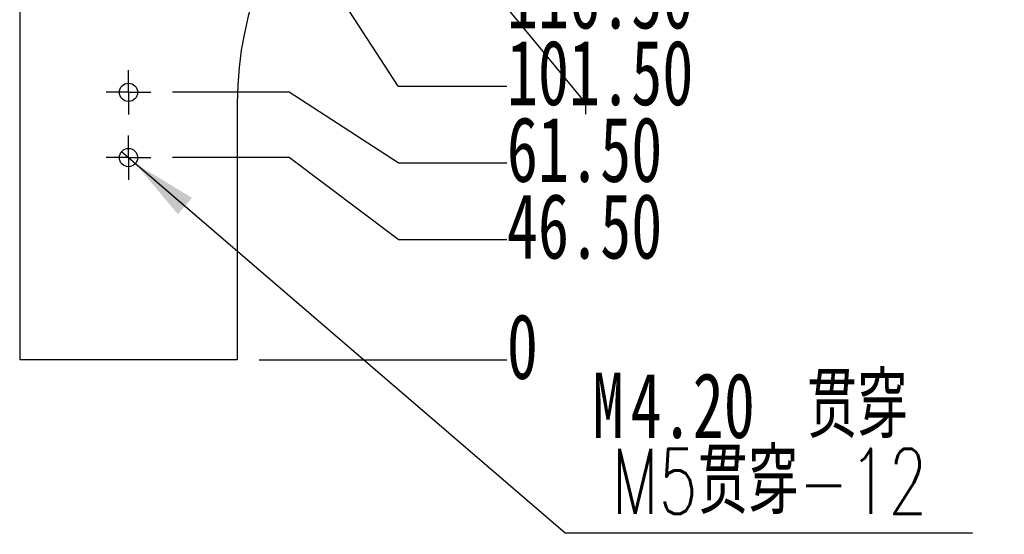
# Model space of a CAD drawing. Extents: x 20 to 404, y -22 to 279.
# Tile 3 of 11: x 79 to 124, y 140 to 164. Entities that reach past the tile are written whole.
import ezdxf

# ---------------------------------------------------------------- set-up
doc = ezdxf.new("R2010")
doc.units = 0
doc.linetypes.add('SLD-實線', pattern=[0])
doc.layers.get('0').update_dxf_attribs({"linetype": 'CONTINUOUS'})
doc.styles.add('SLDTEXTSTYLE0', font='TXT', dxfattribs={"width": 0.7})
doc.styles.add('SLDTEXTSTYLE1', font='TXT', dxfattribs={"width": 0.7, "bigfont": 'bigfont'})
doc.dimstyles.new('SLDDIMSTYLE0', dxfattribs={"dimtxt": 3, "dimasz": 3, "dimexe": 0, "dimexo": 0.0625, "dimgap": 0.75, "dimtad": 0, "dimtih": 1, "dimtoh": 1, "dimdec": 0, "dimlfac": 5, "dimrnd": 1e-09, "dimdsep": 46, "dimtxsty": 'SLDTEXTSTYLE0', "dimblk1": 'NONE', "dimblk2": 'NONE', "dimsah": 1, "dimcen": 0.09, "dimadec": 0, "dimazin": 0, "dimtfac": 1, "dimtdec": 3, "dimtofl": 0, "dimtmove": 0, "dimatfit": 3, "dimldrblk": 'NONE', "dimfxl": 0, "dimtolj": 1, "dimtzin": 12, "dimarcsym": 0})
doc.dimstyles.new('SLDDIMSTYLE1', dxfattribs={"dimtxt": 3, "dimasz": 3, "dimexe": 0, "dimexo": 0.0625, "dimgap": 0.75, "dimtad": 0, "dimtih": 1, "dimtoh": 1, "dimlfac": 5, "dimrnd": 1e-09, "dimzin": 4, "dimdsep": 46, "dimtxsty": 'SLDTEXTSTYLE0', "dimblk1": 'NONE', "dimblk2": 'NONE', "dimsah": 1, "dimcen": 0.09, "dimadec": 0, "dimazin": 0, "dimtfac": 1, "dimtdec": 3, "dimtofl": 0, "dimtmove": 0, "dimatfit": 3, "dimldrblk": 'NONE', "dimfxl": 0, "dimtolj": 1, "dimtzin": 12, "dimarcsym": 0})
doc.dimstyles.new('SLDDIMSTYLE2', dxfattribs={"dimtxt": 3, "dimasz": 3, "dimexe": 0, "dimexo": 0.0625, "dimgap": 0.75, "dimtad": 0, "dimtih": 1, "dimtoh": 1, "dimlfac": 5, "dimrnd": 1e-09, "dimzin": 12, "dimdsep": 46, "dimtxsty": 'SLDTEXTSTYLE0', "dimblk1": 'NONE', "dimblk2": 'NONE', "dimsah": 1, "dimcen": 0.09, "dimadec": 0, "dimazin": 0, "dimtfac": 1, "dimtdec": 3, "dimtofl": 0, "dimtmove": 0, "dimatfit": 3, "dimldrblk": 'NONE', "dimfxl": 0, "dimtolj": 1, "dimtzin": 12, "dimarcsym": 0})
doc.dimstyles.new('SLDDIMSTYLE3', dxfattribs={"dimtxt": 3, "dimasz": 3, "dimexe": 0, "dimexo": 0.0625, "dimgap": 0.75, "dimtad": 1, "dimlfac": 5, "dimrnd": 1e-09, "dimzin": 12, "dimdsep": 46, "dimtxsty": 'SLDTEXTSTYLE0', "dimsah": 1, "dimcen": 0, "dimadec": 0, "dimazin": 0, "dimtfac": 1, "dimtdec": 3, "dimtofl": 0, "dimtmove": 0, "dimatfit": 3, "dimfxl": 0, "dimtolj": 1, "dimtzin": 12, "dimarcsym": 0})
doc.dimstyles.new('SLDDIMSTYLE4', dxfattribs={"dimtxt": 3, "dimasz": 3, "dimexe": 0, "dimexo": 0.0625, "dimgap": 0.75, "dimtad": 0, "dimtih": 1, "dimtoh": 1, "dimlfac": 5, "dimrnd": 1e-09, "dimzin": 4, "dimdsep": 46, "dimtxsty": 'SLDTEXTSTYLE0', "dimblk1": 'NONE', "dimsah": 1, "dimcen": 0, "dimadec": 0, "dimazin": 0, "dimtfac": 1, "dimtdec": 3, "dimtmove": 0, "dimatfit": 3, "dimldrblk": 'NONE', "dimfxl": 0, "dimtolj": 1, "dimtzin": 12, "dimarcsym": 0})

# ---------------------------------------------------------------- blocks, each defined once
blk = doc.blocks.new('_D')
at = {"color": 7, "linetype": 'SLD-實線', "transparency": 16777216}
blk.add_line((89.663, 148.502), (101.049, 148.502), dxfattribs=at)
at = {"color": 7, "linetype": 'SLD-實線', "transparency": 16777216, "insert": (101.049, 150.624), "char_height": 3, "attachment_point": 1, "style": 'SLDTEXTSTYLE0'}
blk.add_mtext('0', dxfattribs=at)
blk = doc.blocks.new('_NONE')
blk = doc.blocks.new('_D_1')
at = {"color": 7, "linetype": 'SLD-實線', "transparency": 16777216}
for p, q in [((91.049, 157.802), (85.683, 157.802)), ((96.049, 154.036), (91.049, 157.802)), ((96.049, 154.036), (101.049, 154.036))]:
    blk.add_line(p, q, dxfattribs=at)
at = {"color": 7, "linetype": 'SLD-實線', "transparency": 16777216, "insert": (101.049, 156.158), "char_height": 3, "attachment_point": 1, "style": 'SLDTEXTSTYLE0'}
blk.add_mtext('46.50', dxfattribs=at)
blk = doc.blocks.new('_D_2')
at = {"color": 7, "linetype": 'SLD-實線', "transparency": 16777216}
for p, q in [((91.049, 160.802), (85.683, 160.802)), ((96.049, 157.563), (91.049, 160.802)), ((96.049, 157.563), (101.049, 157.563))]:
    blk.add_line(p, q, dxfattribs=at)
at = {"color": 7, "linetype": 'SLD-實線', "transparency": 16777216, "insert": (101.049, 159.684), "char_height": 3, "attachment_point": 1, "style": 'SLDTEXTSTYLE0'}
blk.add_mtext('61.50', dxfattribs=at)
blk = doc.blocks.new('_D_3')
at = {"color": 7, "linetype": 'SLD-實線', "transparency": 16777216}
for p, q in [((91.049, 168.802), (85.683, 168.802)), ((96.049, 161.09), (91.049, 168.802)), ((96.049, 161.09), (101.049, 161.09))]:
    blk.add_line(p, q, dxfattribs=at)
at = {"color": 7, "linetype": 'SLD-實線', "transparency": 16777216, "insert": (101.049, 163.211), "char_height": 3, "attachment_point": 1, "style": 'SLDTEXTSTYLE0'}
blk.add_mtext('101.50', dxfattribs=at)
blk = doc.blocks.new('_D_4')
at = {"color": 7, "linetype": 'SLD-實線', "transparency": 16777216}
for p, q in [((91.049, 171.802), (85.683, 171.802)), ((96.049, 164.616), (91.049, 171.802)), ((96.049, 164.616), (101.049, 164.616))]:
    blk.add_line(p, q, dxfattribs=at)
at = {"color": 7, "linetype": 'SLD-實線', "transparency": 16777216, "insert": (101.049, 166.738), "char_height": 3, "attachment_point": 1, "style": 'SLDTEXTSTYLE0'}
blk.add_mtext('116.50', dxfattribs=at)
blk = doc.blocks.new('_D_5')
at = {"color": 7, "linetype": 'SLD-實線', "transparency": 16777216}
for p, q in [((104.663, 168.543), (109.663, 176.302)), ((109.663, 176.302), (105.663, 176.302)), ((104.663, 168.543), (101.049, 168.543))]:
    blk.add_line(p, q, dxfattribs=at)
at = {"color": 7, "linetype": 'SLD-實線', "transparency": 16777216, "insert": (95.812, 170.664), "char_height": 3, "attachment_point": 1, "style": 'SLDTEXTSTYLE0'}
blk.add_mtext('139', dxfattribs=at)
blk = doc.blocks.new('_D_6')
at = {"color": 7, "linetype": 'SLD-實線', "transparency": 16777216}
for p, q in [((99.493, 172.069), (94.493, 179.902)), ((94.493, 179.902), (98.493, 179.902)), ((99.493, 172.069), (101.049, 172.069))]:
    blk.add_line(p, q, dxfattribs=at)
at = {"color": 7, "linetype": 'SLD-實線', "transparency": 16777216, "insert": (101.049, 174.191), "char_height": 3, "attachment_point": 1, "style": 'SLDTEXTSTYLE0'}
blk.add_mtext('157', dxfattribs=at)
blk = doc.blocks.new('_D_7')
at = {"color": 7, "linetype": 'SLD-實線', "transparency": 16777216}
for p, q in [((91.049, 179.802), (85.683, 179.802)), ((96.049, 175.196), (91.049, 179.802)), ((96.049, 175.196), (101.049, 175.196))]:
    blk.add_line(p, q, dxfattribs=at)
at = {"color": 7, "linetype": 'SLD-實線', "transparency": 16777216, "insert": (101.049, 177.317), "char_height": 3, "attachment_point": 1, "style": 'SLDTEXTSTYLE0'}
blk.add_mtext('156.50', dxfattribs=at)
blk = doc.blocks.new('_D_8')
at = {"color": 7, "linetype": 'SLD-實線', "transparency": 16777216}
for p, q in [((106.049, 179.123), (111.049, 180.702)), ((111.049, 180.702), (110.263, 180.702)), ((106.049, 179.123), (101.049, 179.123))]:
    blk.add_line(p, q, dxfattribs=at)
at = {"color": 7, "linetype": 'SLD-實線', "transparency": 16777216, "insert": (95.812, 181.244), "char_height": 3, "attachment_point": 1, "style": 'SLDTEXTSTYLE0'}
blk.add_mtext('161', dxfattribs=at)
blk = doc.blocks.new('_D_9')
at = {"color": 7, "linetype": 'SLD-實線', "transparency": 16777216}
for p, q in [((91.049, 182.802), (85.683, 182.802)), ((96.049, 182.249), (91.049, 182.802)), ((96.049, 182.249), (101.049, 182.249))]:
    blk.add_line(p, q, dxfattribs=at)
at = {"color": 7, "linetype": 'SLD-實線', "transparency": 16777216, "insert": (101.049, 184.37), "char_height": 3, "attachment_point": 1, "style": 'SLDTEXTSTYLE0'}
blk.add_mtext('171.50', dxfattribs=at)
blk = doc.blocks.new('_D_10')
at = {"color": 7, "linetype": 'SLD-實線', "transparency": 16777216}
for p, q in [((102.333, 186.176), (101.049, 186.176)), ((102.333, 186.176), (107.333, 185.902)), ((107.333, 185.902), (103.333, 185.902))]:
    blk.add_line(p, q, dxfattribs=at)
at = {"color": 7, "linetype": 'SLD-實線', "transparency": 16777216, "insert": (95.812, 188.297), "char_height": 3, "attachment_point": 1, "style": 'SLDTEXTSTYLE0'}
blk.add_mtext('187', dxfattribs=at)
blk = doc.blocks.new('_D_11')
at = {"color": 7, "linetype": 'SLD-實線', "transparency": 16777216}
blk.add_line((83.463, 189.702), (101.049, 189.702), dxfattribs=at)
at = {"color": 7, "linetype": 'SLD-實線', "transparency": 16777216, "insert": (101.049, 191.824), "char_height": 3, "attachment_point": 1, "style": 'SLDTEXTSTYLE0'}
blk.add_mtext('206', dxfattribs=at)
blk = doc.blocks.new('_D_62')
at = {"color": 7, "linetype": 'SLD-實線', "transparency": 16777216}
blk.add_line((94.508, 172.667), (104.663, 160.302), dxfattribs=at)
blk.add_solid([(94.508, 172.667), (96.026, 170.031), (96.798, 170.666)], dxfattribs=at)
at = {"color": 7, "linetype": 'SLD-實線', "transparency": 16777216, "insert": (100.998, 170.795), "char_height": 3, "attachment_point": 1, "rotation": 309.3957, "style": 'SLDTEXTSTYLE0'}
blk.add_mtext('R80', dxfattribs=at)
blk = doc.blocks.new('_D_64')
at = {"color": 7, "linetype": 'SLD-實線', "transparency": 16777216}
for p, q in [((83.344, 158.076), (83.981, 157.528)), ((83.981, 157.528), (103.735, 140.546)), ((103.735, 140.546), (122.444, 140.546))]:
    blk.add_line(p, q, dxfattribs=at)
blk.add_solid([(83.981, 157.528), (85.93, 155.194), (86.582, 155.952)], dxfattribs=at)
at = {"color": 7, "linetype": 'SLD-實線', "transparency": 16777216, "char_height": 3, "attachment_point": 1}
for s, insert, style in [('4.20', (106.731, 147.905), 'SLDTEXTSTYLE0'), ('贯\\M+190FA', (114.839, 147.905), 'SLDTEXTSTYLE1'), ('M', (104.985, 147.905), 'SLDTEXTSTYLE0'), ('M5贯\\M+190FA-12', (105.858, 144.413), 'SLDTEXTSTYLE1')]:
    blk.add_mtext(s, dxfattribs=dict(at, insert=insert, style=style))
blk = doc.blocks.new('SW_CENTERMARKSYMBOL_0')
at = {"color": 0, "linetype": 'SLD-實線'}
for q in [(0, 0.5), (-0.5, 0), (0, -0.5), (0.5, 0)]:
    blk.add_line((0, 0), q, dxfattribs=at)
blk = doc.blocks.new('SW_CENTERMARKSYMBOL_2')
at = {"color": 0, "linetype": 'SLD-實線'}
for p, q in [((0, 0.6), (0, 1.02)), ((0, 0), (0, 0.6)), ((-0.6, 0), (-1.02, 0)), ((0, 0), (-0.6, 0)), ((0, 0), (0, -0.6)), ((0, 0), (0.6, 0)), ((0.6, 0), (1.02, 0)), ((0, -0.6), (0, -1.02))]:
    blk.add_line(p, q, dxfattribs=at)
blk = doc.blocks.new('SW_CENTERMARKSYMBOL_5')
at = {"color": 0, "linetype": 'SLD-實線'}
for p, q in [((0, 0.6), (0, 1.02)), ((0, 0), (0, 0.6)), ((-0.6, 0), (-1.02, 0)), ((0, 0), (-0.6, 0)), ((0, 0), (0, -0.6)), ((0, 0), (0.6, 0)), ((0.6, 0), (1.02, 0)), ((0, -0.6), (0, -1.02))]:
    blk.add_line(p, q, dxfattribs=at)

msp = doc.modelspace()

# ---------------------------------------------------------------- linework, layer by layer
at = {"color": 7, "linetype": 'SLD-實線'}
for p, q in [((78.6627, 165.3023), (78.6627, 148.5023)), ((88.6627, 160.3023), (88.6627, 148.5023)), ((88.6627, 148.5023), (78.6627, 148.5023))]:
    msp.add_line(p, q, dxfattribs=at)
for centre in [(83.6627, 160.8023), (83.6627, 157.8023)]:
    msp.add_circle(centre, 0.42, dxfattribs=at)
msp.add_arc((104.6627, 160.3023), 16, 90, 180, dxfattribs=at)

# ---------------------------------------------------------------- block references
for name, p in [('SW_CENTERMARKSYMBOL_2', (83.6627, 160.8023)), ('SW_CENTERMARKSYMBOL_0', (104.6627, 160.3023)), ('SW_CENTERMARKSYMBOL_5', (83.6627, 157.8023))]:
    msp.add_blockref(name, p, dxfattribs=at)

# ---------------------------------------------------------------- dimensions: what is measured, and where the dimension line sits
for feature_location, offset, origin, dimstyle, picture, middle in [((82.4627, 189.7023), (18.5865, 0), (88.6627, 148.5023), 'SLDDIMSTYLE2', '_D_11', (103.668, 189.7023)), ((102.3327, 185.9023), (-1.2835, 0.2734), (88.6627, 148.5023), 'SLDDIMSTYLE2', '_D_10', (98.4305, 186.1757)), ((84.6827, 182.8023), (16.3665, -0.5532), (88.6627, 148.5023), 'SLDDIMSTYLE1', '_D_9', (106.2867, 182.2491)), ((109.2627, 180.7023), (-8.2135, -1.5797), (88.6627, 148.5023), 'SLDDIMSTYLE2', '_D_8', (98.4305, 179.1225)), ((84.6827, 179.8023), (16.3665, -4.6063), (88.6627, 148.5023), 'SLDDIMSTYLE1', '_D_7', (106.2867, 175.1959)), ((99.4927, 179.9023), (1.5565, -7.8329), (88.6627, 148.5023), 'SLDDIMSTYLE2', '_D_6', (103.668, 172.0694)), ((104.6627, 176.3023), (-3.6135, -7.7595), (88.6627, 148.5023), 'SLDDIMSTYLE2', '_D_5', (98.4305, 168.5428)), ((84.6827, 171.8023), (16.3665, -7.1861), (88.6627, 148.5023), 'SLDDIMSTYLE1', '_D_4', (106.2867, 164.6162)), ((84.6827, 168.8023), (16.3665, -7.7127), (88.6627, 148.5023), 'SLDDIMSTYLE1', '_D_3', (106.2867, 161.0896)), ((84.6827, 160.8023), (16.3665, -3.2392), (88.6627, 148.5023), 'SLDDIMSTYLE1', '_D_2', (105.4138, 157.563)), ((84.6827, 157.8023), (16.3665, -3.7658), (88.6627, 148.5023), 'SLDDIMSTYLE1', '_D_1', (105.4138, 154.0364)), ((88.6627105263, 148.502267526), (12.3865172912, 0), (88.6627105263, 148.502267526), 'SLDDIMSTYLE0', '_D', (101.9221444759, 148.502267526))]:
    dim = msp.add_ordinate_dim(feature_location=feature_location, offset=offset, dtype=0, origin=origin, dimstyle=dimstyle, dxfattribs=at)
    dim.commit()
    dim.dimension.update_dxf_attribs({"geometry": picture, "text_midpoint": middle})
dim = msp.add_radius_dim(center=(104.6627, 160.3023), mpoint=(94.508, 172.6668), dimstyle='SLDDIMSTYLE3', dxfattribs=at)
dim.commit()
dim.dimension.update_dxf_attribs({"geometry": '_D_62', "text_midpoint": (99.5853, 166.4845), "dimtype": 164})
dim = msp.add_diameter_dim_2p(p1=(83.3442, 158.0761), p2=(83.9812, 157.5285), text='M<> 贯穿\\PM5贯穿-12', dimstyle='SLDDIMSTYLE4', override={"dimpost": '<>'}, dxfattribs=at)
dim.commit()
dim.dimension.update_dxf_attribs({"geometry": '_D_64', "text_midpoint": (113.7144, 144.0379), "dimtype": 163})

doc.saveas('drawing.dxf')
